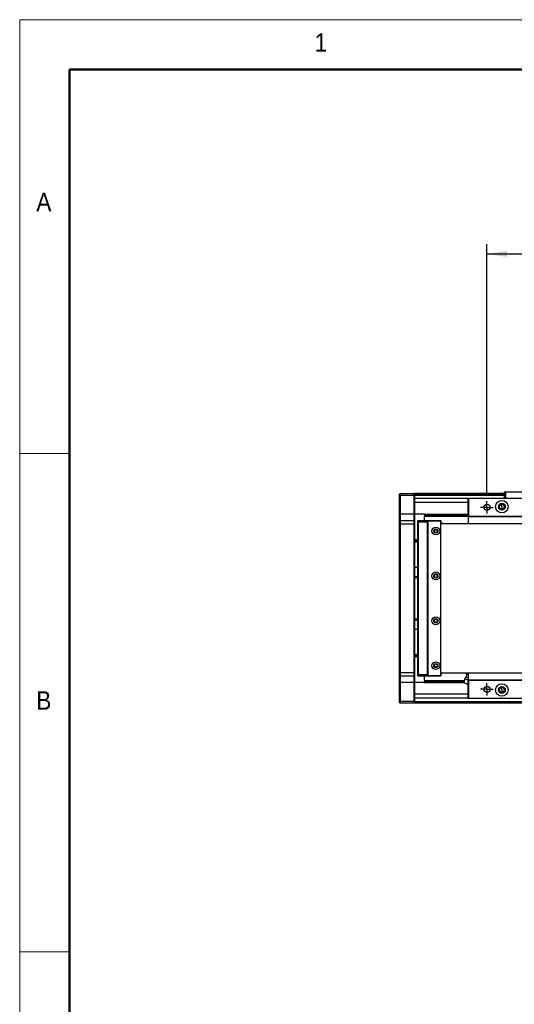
# Model space of a CAD drawing. Header units: millimetres. Extents: x 40 to 3320, y 40 to 2336.
# Tile 3 of 15: x 40 to 437, y 1546 to 2336. Entities that reach past the tile are written whole.
import ezdxf

# ---------------------------------------------------------------- set-up
doc = ezdxf.new("R2010")
doc.units = ezdxf.units.MM
doc.header["$LTSCALE"] = 8
doc.layers.add('DIMNS', color=7, linetype='Continuous')
doc.styles.add('SLDTEXTSTYLE0', font='Gothic.ttf', dxfattribs={"width": 0.913})
doc.styles.add('SLDTEXTSTYLE7', font='txt')
doc.dimstyles.new('SLDDIMSTYLE1', dxfattribs={"dimtxt": 30.4, "dimasz": 16, "dimexe": 0, "dimexo": 0.0625, "dimgap": 7.6, "dimtad": 2, "dimdec": 1, "dimrnd": 1e-09, "dimzin": 4, "dimdsep": 46, "dimtxsty": 'SLDTEXTSTYLE7', "dimsah": 1, "dimcen": 0.09, "dimadec": 0, "dimazin": 1, "dimtfac": 1, "dimtdec": 1, "dimtofl": 0, "dimtmove": 0, "dimatfit": 3, "dimfxl": 0, "dimfrac": 2, "dimtolj": 1, "dimtzin": 12, "dimarcsym": 0})

# ---------------------------------------------------------------- blocks, each defined once
blk = doc.blocks.new('_D_8')
at = {"layer": 'DIMNS'}
for p, q in [((414.87, 1954.88), (414.87, 2156.02)), ((634.87, 1954.88), (634.87, 2156.02)), ((414.87, 2148.02), (634.87, 2148.02))]:
    blk.add_line(p, q, dxfattribs=at)
for points in [[(414.87, 2148.02), (430.87, 2145.62), (430.87, 2150.42)], [(634.87, 2148.02), (618.87, 2150.42), (618.87, 2145.62)]]:
    blk.add_solid(points, dxfattribs=at)
at = {"layer": 'DIMNS', "insert": (482.26, 2187.9), "char_height": 30.4, "attachment_point": 1, "style": 'SLDTEXTSTYLE7'}
blk.add_mtext('220.0', dxfattribs=at)
blk = doc.blocks.new('SW_CENTERMARKSYMBOL_0')
at = {"layer": 'DIMNS', "color": 0}
for p, q in [((-2.54, 0), (-5.04, 0)), ((0, 0), (-2.54, 0)), ((0, 2.54), (0, 5.04)), ((0, 0), (0, 2.54)), ((0, 0), (0, -2.54)), ((0, 0), (2.54, 0)), ((2.54, 0), (5.04, 0)), ((0, -2.54), (0, -5.04))]:
    blk.add_line(p, q, dxfattribs=at)
blk = doc.blocks.new('SW_CENTERMARKSYMBOL_8')
at = {"layer": 'DIMNS', "color": 0}
for p, q in [((-2.54, 0), (-5.04, 0)), ((0, 0), (-2.54, 0)), ((0, 2.54), (0, 5.04)), ((0, 0), (0, 2.54)), ((0, 0), (0, -2.54)), ((0, 0), (2.54, 0)), ((2.54, 0), (5.04, 0)), ((0, -2.54), (0, -5.04))]:
    blk.add_line(p, q, dxfattribs=at)

msp = doc.modelspace()

# ---------------------------------------------------------------- linework, layer by layer
at = {"color": 7, "linetype": 'Continuous', "lineweight": 18}
for p, q in [((3320, 2336), (40, 2336)), ((40, 2336), (40, 40)), ((80, 2296), (3280, 2296)), ((80, 2296), (80, 80)), ((80, 1988), (40, 1988)), ((40, 1588), (80, 1588))]:
    msp.add_line(p, q, dxfattribs=at)
at = {"color": 7, "linetype": 'Continuous', "lineweight": 50}
for p, q in [((3280, 2296), (80, 2296)), ((80, 2296), (80, 80))]:
    msp.add_line(p, q, dxfattribs=at)
at = {"color": 7, "linetype": 'Continuous', "lineweight": 25}
for p, q in [((344.8652746, 1955.4151321), (345.1652052, 1955.7151297)), ((344.8652746, 1954.2151341), (344.8652746, 1955.4151321)), ((344.8652746, 1954.2151341), (345.1652052, 1954.2151341)), ((344.8652746, 1939.2151335), (344.8652746, 1954.2151341)), ((345.1652052, 1955.7151297), (345.1652052, 1954.2151341)), ((345.1652052, 1955.7151297), (356.5651895, 1955.7151297)), ((356.5651895, 1954.2151341), (345.1652052, 1954.2151341)), ((345.1652052, 1954.2151341), (345.1652052, 1939.2151335)), ((356.5651895, 1954.2151341), (356.5651895, 1955.7151297)), ((356.5651895, 1955.7151297), (356.8652393, 1955.4151321)), ((356.5651895, 1954.2151341), (356.8652393, 1954.2151341)), ((356.5651895, 1939.2151335), (356.5651895, 1954.2151341)), ((428.8652064, 1955.7151297), (356.8652393, 1955.7151297)), ((356.8652393, 1955.7151297), (356.8652393, 1955.4151321)), ((356.8652393, 1955.4151321), (356.8652393, 1954.2151341)), ((428.8652064, 1955.2151287), (356.8652393, 1955.2151287)), ((356.8652393, 1954.2151341), (356.8652393, 1939.2151335)), ((428.8652064, 1954.2151341), (356.8652393, 1954.2151341)), ((399.8652221, 1951.7199943), (356.8652393, 1951.7199943)), ((399.8652221, 1951.9151324), (400.1652123, 1952.21513)), ((399.8652221, 1937.5151345), (399.8652221, 1951.9151324)), ((399.8652221, 1951.9151324), (400.1652123, 1951.9151324)), ((400.1652123, 1952.21513), (649.565232, 1952.21513)), ((400.1652123, 1952.21513), (400.1652123, 1951.9151324)), ((649.565232, 1951.9151324), (400.1652123, 1951.9151324)), ((400.1652123, 1951.9151324), (400.1652123, 1937.5151345)), ((428.8652064, 1956.9151276), (429.1652562, 1957.2151327)), ((429.8652531, 1956.9151276), (428.8652064, 1956.9151276)), ((428.8652064, 1952.21513), (428.8652064, 1956.9151276)), ((429.1652562, 1957.2151327), (429.9894692, 1957.2151327)), ((429.8652531, 1956.9151276), (429.9894692, 1957.2151327)), ((455.8652164, 1956.9151276), (429.8652531, 1956.9151276)), ((429.8652531, 1956.9151276), (429.8652531, 1952.21513)), ((429.9894692, 1957.2151327), (455.7409407, 1957.2151327)), ((426.8652321, 1947.2821304), (426.8652321, 1947.7151284)), ((426.8652321, 1945.2151308), (426.8652321, 1947.2821304)), ((426.8652321, 1945.2151308), (426.8652321, 1943.1481311)), ((344.8652746, 1939.2151335), (345.1652052, 1939.2151335)), ((344.8652746, 1933.9151295), (344.8652746, 1939.2151335)), ((345.1652052, 1939.2151335), (345.1652052, 1934.2151308)), ((356.5651895, 1939.2151335), (345.1652052, 1939.2151335)), ((356.5651895, 1934.2151308), (356.5651895, 1939.2151335)), ((356.5651895, 1939.2151335), (356.8652393, 1939.2151335)), ((356.8652393, 1939.2151335), (356.8652393, 1933.9151295)), ((364.8652555, 1939.2151335), (356.8652393, 1939.2151335)), ((364.8652555, 1939.2151335), (399.8652221, 1939.2151335)), ((364.8652555, 1939.2151335), (364.8652555, 1938.9079312)), ((364.8652555, 1938.9079312), (399.8652221, 1938.9079312)), ((364.8652555, 1938.9079312), (364.8652555, 1937.8252351)), ((364.8652555, 1937.8252351), (364.8652555, 1937.5180328)), ((364.8652555, 1937.8252351), (399.8652221, 1937.8252351)), ((364.8652555, 1934.2151308), (364.8652555, 1937.5180328)), ((364.8652555, 1937.5180328), (399.8652221, 1937.5180328)), ((399.8652221, 1937.5151345), (400.1652123, 1937.5151345)), ((399.8652221, 1937.5151345), (400.1652123, 1937.2151294)), ((399.8652221, 1937.5151345), (399.8652221, 1931.7151295)), ((400.1652123, 1937.5151345), (649.565232, 1937.5151345)), ((400.1652123, 1937.5151345), (400.1652123, 1937.2151294)), ((649.565232, 1937.2151294), (400.1652123, 1937.2151294)), ((426.8652321, 1943.1481311), (426.8652321, 1942.7151331)), ((345.1652052, 1934.2151308), (344.8652746, 1933.9151295)), ((344.8652746, 1931.2151322), (344.8652746, 1933.9151295)), ((345.1652052, 1931.2151322), (344.8652746, 1931.2151322)), ((344.8652746, 1812.2151294), (344.8652746, 1931.2151322)), ((345.1652052, 1934.2151308), (345.1652052, 1931.2151322)), ((345.1652052, 1934.2151308), (356.5651895, 1934.2151308)), ((356.5651895, 1931.2151322), (345.1652052, 1931.2151322)), ((345.1652052, 1931.2151322), (345.1652052, 1812.2151294)), ((356.5651895, 1931.2151322), (356.5651895, 1934.2151308)), ((356.5651895, 1934.2151308), (356.8652393, 1933.9151295)), ((356.5651895, 1931.2151322), (356.8652393, 1931.2151322)), ((356.5651895, 1812.2151294), (356.5651895, 1931.2151322)), ((356.8652393, 1933.9151295), (356.8652393, 1931.2151322)), ((356.8652393, 1931.2151322), (356.8652393, 1812.2151294)), ((359.3651773, 1933.9151295), (359.6652271, 1934.2151308)), ((359.3651773, 1932.7151315), (359.3651773, 1933.9151295)), ((359.3651773, 1932.7151315), (359.6652271, 1932.7151315)), ((359.3651773, 1810.7151301), (359.3651773, 1932.7151315)), ((359.6652271, 1934.2151308), (359.6652271, 1932.7151315)), ((359.6652271, 1934.2151308), (366.8652298, 1934.2151308)), ((366.8652298, 1932.7151315), (359.6652271, 1932.7151315)), ((359.6652271, 1932.7151315), (359.6652271, 1810.7151301)), ((366.8652298, 1934.2151308), (366.8652298, 1932.7151315)), ((366.8652298, 1934.2151308), (377.5652172, 1934.2151308)), ((377.5652172, 1933.9151295), (366.8652298, 1933.9151295)), ((366.8652298, 1932.7151315), (366.8652298, 1810.7151301)), ((367.8652765, 1933.7151298), (367.3651935, 1933.2151325)), ((367.3651935, 1933.2151325), (367.3651935, 1810.2151291)), ((377.365184, 1933.7151298), (367.8652765, 1933.7151298)), ((377.865267, 1933.2151325), (377.365184, 1933.7151298)), ((377.5652172, 1934.2151308), (377.5652172, 1933.9151295)), ((377.865267, 1933.9151295), (377.5652172, 1934.2151308)), ((377.5652172, 1933.5151301), (377.5652172, 1933.9151295)), ((377.865267, 1933.9151295), (377.5652172, 1933.9151295)), ((377.865267, 1933.9151295), (377.865267, 1933.2151325)), ((377.865267, 1810.2151291), (377.865267, 1933.2151325)), ((377.865267, 1931.7151295), (2411.8651868, 1931.7151295)), ((375.00937, 1926.218594), (374.865246, 1926.2151295)), ((359.3651773, 1918.7151292), (356.8652393, 1918.7151292)), ((359.3651773, 1916.7151326), (356.8652393, 1916.7151326)), ((356.8652393, 1896.7151312), (359.3651773, 1896.7151312)), ((356.8652393, 1889.2151309), (359.3651773, 1889.2151309)), ((359.3651773, 1888.2151307), (356.8652393, 1888.2151307)), ((356.8652393, 1855.2151309), (359.3651773, 1855.2151309)), ((359.3651773, 1854.2151307), (356.8652393, 1854.2151307)), ((359.3651773, 1846.7151304), (356.8652393, 1846.7151304)), ((356.8652393, 1826.715129), (359.3651773, 1826.715129)), ((359.3651773, 1824.7151324), (356.8652393, 1824.7151324)), ((374.865246, 1817.2151321), (375.00937, 1817.2116676)), ((345.1652052, 1812.2151294), (344.8652746, 1812.2151294)), ((344.8652746, 1809.5151322), (344.8652746, 1812.2151294)), ((345.1652052, 1809.2151308), (344.8652746, 1809.5151322)), ((344.8652746, 1804.2151281), (344.8652746, 1809.5151322)), ((345.1652052, 1812.2151294), (356.5651895, 1812.2151294)), ((345.1652052, 1812.2151294), (345.1652052, 1809.2151308)), ((356.5651895, 1809.2151308), (345.1652052, 1809.2151308)), ((345.1652052, 1809.2151308), (345.1652052, 1804.2151281)), ((356.5651895, 1812.2151294), (356.8652393, 1812.2151294)), ((356.5651895, 1809.2151308), (356.5651895, 1812.2151294)), ((356.5651895, 1809.2151308), (356.8652393, 1809.5151322)), ((356.5651895, 1804.2151281), (356.5651895, 1809.2151308)), ((356.8652393, 1812.2151294), (356.8652393, 1809.5151322)), ((356.8652393, 1809.5151322), (356.8652393, 1804.2151281)), ((359.3651773, 1810.7151301), (359.6652271, 1810.7151301)), ((359.3651773, 1809.5151322), (359.3651773, 1810.7151301)), ((359.3651773, 1809.5151322), (359.6652271, 1809.2151308)), ((359.6652271, 1810.7151301), (366.8652298, 1810.7151301)), ((359.6652271, 1810.7151301), (359.6652271, 1809.2151308)), ((366.8652298, 1809.2151308), (359.6652271, 1809.2151308)), ((364.8652555, 1805.9122288), (364.8652555, 1809.2151308)), ((366.8652298, 1810.7151301), (366.8652298, 1809.2151308)), ((366.8652298, 1809.5151322), (377.5652172, 1809.5151322)), ((377.5652172, 1809.2151308), (366.8652298, 1809.2151308)), ((367.3651935, 1810.2151291), (367.8652765, 1809.7151318)), ((367.8652765, 1809.7151318), (377.365184, 1809.7151318)), ((377.365184, 1809.7151318), (377.865267, 1810.2151291)), ((377.5652172, 1809.5151322), (377.5652172, 1809.9151315)), ((377.5652172, 1809.5151322), (377.865267, 1809.5151322)), ((377.5652172, 1809.5151322), (377.5652172, 1809.2151308)), ((377.5652172, 1809.2151308), (377.865267, 1809.5151322)), ((2411.8651868, 1811.7151322), (377.865267, 1811.7151322)), ((377.865267, 1810.2151291), (377.865267, 1809.5151322)), ((398.1340648, 1811.3081107), (398.5808612, 1810.9590398)), ((398.1391312, 1811.3041507), (398.313594, 1811.7151322)), ((398.1391312, 1811.3041507), (399.0124585, 1810.7758226)), ((399.0124585, 1810.7758226), (399.9992134, 1810.5145903)), ((399.8652221, 1811.7151322), (399.8652221, 1805.9151271)), ((345.1652052, 1804.2151281), (344.8652746, 1804.2151281)), ((344.8652746, 1789.2151275), (344.8652746, 1804.2151281)), ((356.5651895, 1804.2151281), (345.1652052, 1804.2151281)), ((345.1652052, 1804.2151281), (345.1652052, 1789.2151275)), ((356.8652393, 1804.2151281), (356.5651895, 1804.2151281)), ((356.5651895, 1789.2151275), (356.5651895, 1804.2151281)), ((356.8652393, 1804.2151281), (356.8652393, 1789.2151275)), ((364.8652555, 1804.2151281), (356.8652393, 1804.2151281)), ((364.8652555, 1805.9122288), (397.0689298, 1805.9122288)), ((364.8652555, 1805.9122288), (364.8652555, 1805.6050265)), ((364.8652555, 1805.6050265), (397.0366241, 1805.6050265)), ((364.8652555, 1805.6050265), (364.8652555, 1804.5223305)), ((364.8652555, 1804.5223305), (396.9228388, 1804.5223305)), ((364.8652555, 1804.5223305), (364.8652555, 1804.2151281)), ((364.8652555, 1804.2151281), (396.8905331, 1804.2151281)), ((396.8652012, 1803.9741168), (397.2040536, 1807.1980053)), ((400.1652123, 1806.2151322), (399.8652221, 1805.9151271)), ((400.1652123, 1805.9151271), (399.8652221, 1805.9151271)), ((399.8652221, 1791.5151292), (399.8652221, 1805.9151271)), ((400.1652123, 1806.2151322), (649.565232, 1806.2151322)), ((400.1652123, 1806.2151322), (400.1652123, 1805.9151271)), ((649.565232, 1805.9151271), (400.1652123, 1805.9151271)), ((400.1652123, 1805.9151271), (400.1652123, 1791.5151292)), ((426.8652321, 1800.2821306), (426.8652321, 1800.7151285)), ((426.8652321, 1798.2151309), (426.8652321, 1800.2821306)), ((426.8652321, 1798.2151309), (426.8652321, 1796.1481312)), ((426.8652321, 1796.1481312), (426.8652321, 1795.7151333)), ((345.1652052, 1789.2151275), (344.8652746, 1789.2151275)), ((344.8652746, 1788.0151296), (344.8652746, 1789.2151275)), ((345.1652052, 1787.7151319), (344.8652746, 1788.0151296)), ((345.1652052, 1789.2151275), (356.5651895, 1789.2151275)), ((345.1652052, 1789.2151275), (345.1652052, 1787.7151319)), ((356.5651895, 1787.7151319), (345.1652052, 1787.7151319)), ((356.8652393, 1789.2151275), (356.5651895, 1789.2151275)), ((356.5651895, 1787.7151319), (356.5651895, 1789.2151275)), ((356.8652393, 1788.0151296), (356.5651895, 1787.7151319)), ((399.8652221, 1791.7102674), (356.8652393, 1791.7102674)), ((356.8652393, 1789.2151275), (356.8652393, 1788.0151296)), ((356.8652393, 1788.0151296), (356.8652393, 1787.7151319)), ((514.8652317, 1787.7151319), (356.8652393, 1787.7151319)), ((400.1652123, 1791.5151292), (399.8652221, 1791.5151292)), ((400.1652123, 1791.2151316), (399.8652221, 1791.5151292)), ((400.1652123, 1791.5151292), (649.565232, 1791.5151292)), ((400.1652123, 1791.5151292), (400.1652123, 1791.2151316)), ((649.565232, 1791.2151316), (400.1652123, 1791.2151316))]:
    msp.add_line(p, q, dxfattribs=at)
at = {"color": 8, "linetype": 'Continuous', "lineweight": 25}
for p, q in [((399.8652221, 1948.7199956), (356.8652393, 1948.7199956)), ((359.3651773, 1917.7151309), (356.8652393, 1917.7151309)), ((359.3651773, 1825.7151307), (356.8652393, 1825.7151307)), ((399.8652221, 1794.710266), (356.8652393, 1794.710266)), ((514.8652317, 1788.715134), (356.8652393, 1788.715134))]:
    msp.add_line(p, q, dxfattribs=at)
at = {"color": 7, "linetype": 'Continuous', "lineweight": 25, "flags": 128}
for points in [[(377.865267, 1932.8978607), (378.4549953, 1932.3257195), (378.9040567, 1931.7151295)], [(374.2026807, 1924.511558), (373.5270025, 1924.6575372), (372.942877, 1924.8715328)], [(374.865246, 1926.2151295), (373.8392116, 1926.396052), (373.1597187, 1926.7470451)], [(372.942877, 1818.5587289), (373.5270025, 1818.7727244), (374.2026807, 1818.9187037)], [(373.1597187, 1816.6832128), (373.8392116, 1817.0342097), (374.865246, 1817.2151321)], [(378.9040567, 1811.7151322), (378.4549953, 1811.1045422), (377.865267, 1810.5324009)], [(398.5808612, 1810.9590398), (398.5877158, 1810.9561117), (398.6083986, 1810.9473424), (398.6427309, 1810.9327653), (398.6905934, 1810.9124439), (398.7518074, 1810.8864637), (398.8260748, 1810.854944), (398.9130975, 1810.8180077), (399.0124585, 1810.7758226)], [(399.0124585, 1810.7758226), (399.2465855, 1810.6764393), (399.5244624, 1810.5584929), (399.8413207, 1810.4239987), (399.8652221, 1810.413851)], [(396.8652012, 1803.9741168), (397.0298888, 1803.9042229), (397.4987985, 1803.7051731), (398.2005836, 1803.407284), (399.0284325, 1803.0558997), (399.8562218, 1802.704508), (399.8652221, 1802.7006933)], [(397.2040536, 1807.1980053), (397.387159, 1807.1202958), (397.9142429, 1806.8965399), (398.7218858, 1806.5537313), (399.7125746, 1806.1332131), (399.8652221, 1806.0684079)], [(398.0642678, 1808.4624136), (398.2308032, 1808.3917225), (398.7103225, 1808.1881726), (399.4450094, 1807.8763136), (399.8652221, 1807.6979467)]]:
    msp.add_lwpolyline(points, dxfattribs=at)
at = {"color": 7, "linetype": 'Continuous', "lineweight": 25}
for centre, radius in [((414.8652269, 1944.7151308), 2.5), ((426.8652269, 1945.2151301), 5), ((426.8652269, 1945.2151301), 2.75), ((373.8652269, 1925.7151308), 3.15), ((373.8652269, 1925.7151308), 1.7), ((373.8652269, 1925.7151308), 1.6), ((373.8652269, 1925.7151308), 1.25), ((373.8652269, 1889.7151308), 3.15), ((373.8652269, 1889.7151308), 1.7), ((373.8652269, 1889.7151308), 1.6), ((373.8652269, 1889.7151308), 1.25), ((373.8652269, 1853.7151308), 3.15), ((373.8652269, 1853.7151308), 1.7), ((373.8652269, 1853.7151308), 1.6), ((373.8652269, 1853.7151308), 1.25), ((373.8652269, 1817.7151308), 3.15), ((373.8652269, 1817.7151308), 1.7), ((373.8652269, 1817.7151308), 1.6), ((373.8652269, 1817.7151308), 1.25), ((426.8652269, 1798.2151315), 5), ((414.8652269, 1798.7151308), 2.5), ((426.8652269, 1798.2151315), 2.75)]:
    msp.add_circle(centre, radius, dxfattribs=at)
for centre, radius, start, end in [((426.8652269, 1945.2151301), 2.5, 90, 270), ((426.8652269, 1945.2151301), 2.067, 90, 270), ((426.8652269, 1945.2151301), 2.5, 270, 90), ((426.8652269, 1945.2151301), 2.067, 270, 90), ((426.8652269, 1798.2151315), 2.5, 90, 270), ((426.8652269, 1798.2151315), 2.067, 90, 270), ((426.8652269, 1798.2151315), 2.5, 270, 90), ((426.8652269, 1798.2151315), 2.067, 270, 90)]:
    msp.add_arc(centre, radius, start, end, dxfattribs=at)
for points, knots in [([(398.5808612, 1810.9590398), (398.5976847, 1810.5216389), (398.6313316, 1809.6468375), (398.253289, 1808.8572214), (398.0642678, 1808.4624136)], [0, 0, 0, 0, 0.5000001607, 1, 1, 1, 1]), ([(398.0642678, 1808.4624136), (397.8703234, 1808.2860939), (397.4824258, 1807.9334468), (397.2968457, 1807.4431561), (397.2040536, 1807.1980053)], [0, 0, 0, 0, 0.4999888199, 1, 1, 1, 1]), ([(398.9307405, 1802.8257737), (398.799374, 1802.8935819), (398.5366547, 1803.0291913), (398.3556785, 1803.2629834), (398.265195, 1803.3798733)], [0, 0, 0, 0, 0.5000258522, 1, 1, 1, 1]), ([(398.9307405, 1802.8257737), (399.0707706, 1802.7783896), (399.3508267, 1802.683623), (399.6447237, 1802.7158203), (399.79167, 1802.7319187)], [0, 0, 0, 0, 0.5000072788, 1, 1, 1, 1])]:
    msp.add_open_spline(points, degree=3, knots=knots, dxfattribs=at)

# ---------------------------------------------------------------- block references
at = {"layer": 'DIMNS'}
for name, p in [('SW_CENTERMARKSYMBOL_0', (414.8652269, 1944.7151308)), ('SW_CENTERMARKSYMBOL_8', (414.8652269, 1798.7151308))]:
    msp.add_blockref(name, p, dxfattribs=at)

# ---------------------------------------------------------------- texts
at = {"color": 7, "linetype": 'Continuous', "lineweight": 0, "char_height": 14.8166667, "attachment_point": 1, "style": 'SLDTEXTSTYLE0'}
for s, insert in [('1', (276.6666667, 2325.1704848)), ('A', (53.3333333, 2197.1704528)), ('B', (53.3333333, 1797.1704528))]:
    msp.add_mtext(s, dxfattribs=dict(at, insert=insert))

# ---------------------------------------------------------------- dimensions: what is measured, and where the dimension line sits
at = {"layer": 'DIMNS'}
dim = msp.add_linear_dim(base=(634.8652269, 2148.0152339), p1=(414.8652269, 1944.7151308), p2=(634.8652269, 1944.7151308), dimstyle='SLDDIMSTYLE1', dxfattribs=at)
dim.commit()
dim.dimension.update_dxf_attribs({"geometry": '_D_8', "text_midpoint": (530.6861247, 2148.0152339), "dimtype": 160})

doc.saveas('drawing.dxf')
